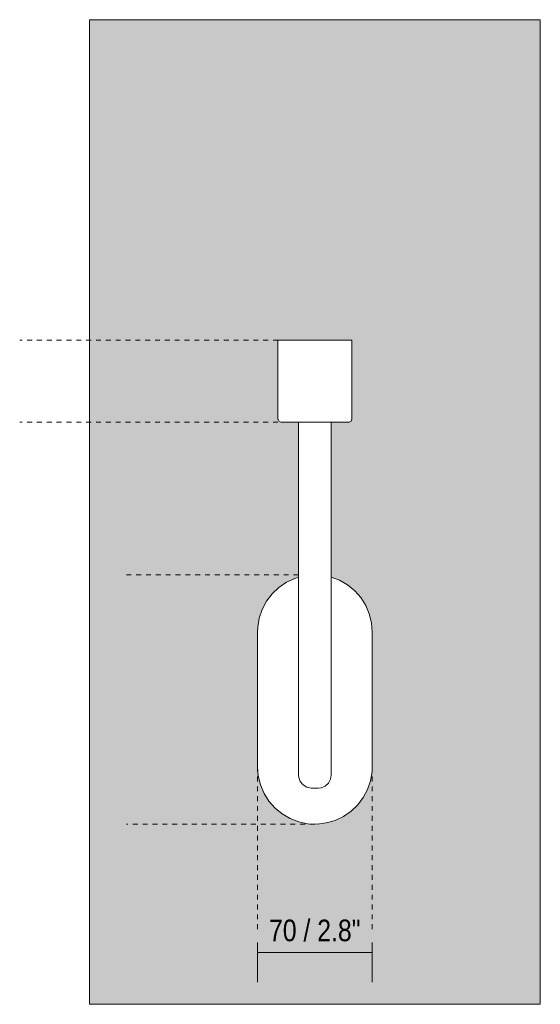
# Model space of a CAD drawing. Header units: millimetres. Extents: x -6760 to -4572, y -647 to 6739.
# Tile 1 of 3: x -6760 to -6442, y 0 to 600. Entities that reach past the tile are written whole.
import ezdxf

# ---------------------------------------------------------------- set-up
doc = ezdxf.new("R2010")
doc.units = ezdxf.units.MM
doc.linetypes.add('Dash', pattern=[6, 3, -3])
doc.layers.add('A-ANNO-DIMS', color=7, linetype='Dash', lineweight=9, true_color=0xd2d2d2)
for name, color, linetype, lineweight in [('A-ANNO-DIMS-6', 7, 'Continuous', 9), ('A-WALL', 7, 'Continuous', 9), ('E-LITE-EQPM', 7, 'Continuous', 20)]:
    doc.layers.add(name, color=color, linetype=linetype, lineweight=lineweight)
doc.styles.add('Arial Narrow', font='ARIALN.TTF', dxfattribs={"height": 13.2})
doc.dimstyles.new('FARO_-_2_2mm_Arial_Narrow_mm_Inch_Left', dxfattribs={"dimscale": 304.8, "dimtxt": 13.509289, "dimasz": 0, "dimexe": 0.059055, "dimexo": 0.0625, "dimgap": 0.009843, "dimtad": 1, "dimdec": 0, "dimzin": 0, "dimdsep": 46, "dimtxsty": 'Arial Narrow', "dimblk1": 'NONE', "dimblk2": 'NONE', "dimsah": 1, "dimcen": 0.09, "dimadec": 0, "dimazin": 0, "dimtfac": 1, "dimtdec": 4, "dimtix": 1, "dimtmove": 0, "dimatfit": 3, "dimfxl": 0.019685, "dimfxlon": 1, "dimtvp": 1, "dimtolj": 1, "dimtzin": 0, "dimarcsym": 2})

# ---------------------------------------------------------------- blocks, each defined once
blk = doc.blocks.new('24005 - 24005 ETERNA Chrome structure wall lamp-572099-Alzado_PDF')
at = {"layer": 'E-LITE-EQPM'}
for p, q in [((-6602, 404.74), (-6602, 356.59)), ((-6602, 404.74), (-6579.5, 404.74)), ((-6579.5, 404.74), (-6557, 404.74)), ((-6557, 356.59), (-6557, 404.74)), ((-6589.5, 354.74), (-6589.5, 318.82)), ((-6569.5, 318.82), (-6569.5, 354.74)), ((-6589.5, 295.27), (-6589.5, 244.5)), ((-6569.5, 244.5), (-6569.5, 295.27)), ((-6614.5, 226.8), (-6614.5, 144.8)), ((-6544.5, 144.8), (-6544.5, 226.8)), ((-6589.5, 221.81), (-6589.5, 139.73)), ((-6569.5, 139.73), (-6569.5, 221.81)), ((-6579.5, 131.8), (-6581.74, 131.8)), ((-6577.25, 131.8), (-6579.5, 131.8))]:
    blk.add_line(p, q, dxfattribs=at)
at = {"layer": 'E-LITE-EQPM', "flags": 128}
for points in [[(-6600.14, 354.74), (-6601.34, 355.17), (-6601.97, 356.27), (-6602, 356.59)], [(-6589.5, 354.74), (-6591.63, 354.74), (-6594.84, 354.74), (-6597.38, 354.74), (-6599.13, 354.74), (-6600.03, 354.74), (-6600.14, 354.74)], [(-6600.14, 354.74), (-6599.69, 354.74), (-6598.36, 354.74), (-6596.2, 354.74), (-6593.31, 354.74), (-6589.82, 354.74), (-6585.88, 354.74), (-6581.66, 354.74), (-6579.5, 354.74)], [(-6579.5, 354.74), (-6575.2, 354.74), (-6571.1, 354.74), (-6567.36, 354.74), (-6564.15, 354.74), (-6561.61, 354.74), (-6559.86, 354.74), (-6558.96, 354.74), (-6558.85, 354.74)], [(-6558.85, 354.74), (-6559.3, 354.74), (-6560.63, 354.74), (-6562.79, 354.74), (-6565.68, 354.74), (-6569.17, 354.74), (-6569.5, 354.74)], [(-6557, 356.59), (-6557.43, 355.4), (-6558.53, 354.77), (-6558.85, 354.74)], [(-6589.5, 318.82), (-6589.5, 314), (-6589.5, 309.35), (-6589.5, 305.03), (-6589.5, 301.19), (-6589.5, 297.96), (-6589.5, 295.46), (-6589.5, 295.27)], [(-6569.5, 295.27), (-6569.5, 297.7), (-6569.5, 300.87), (-6569.5, 304.66), (-6569.5, 308.94), (-6569.5, 313.57), (-6569.5, 318.38), (-6569.5, 318.82)], [(-6589.5, 260.23), (-6591.81, 259.56), (-6596.9, 257.17), (-6601.54, 253.99), (-6605.61, 250.11), (-6609, 245.62), (-6611.64, 240.65), (-6613.44, 235.33), (-6614.37, 229.78), (-6614.5, 226.8)], [(-6544.5, 226.8), (-6544.95, 232.41), (-6546.29, 237.87), (-6548.49, 243.04), (-6551.49, 247.8), (-6555.22, 252.01), (-6559.57, 255.57), (-6564.44, 258.39), (-6569.5, 260.32)], [(-6589.5, 221.81), (-6589.5, 226.54), (-6589.5, 231.1), (-6589.5, 235.32), (-6589.5, 239.06), (-6589.5, 242.17), (-6589.5, 244.5)], [(-6569.5, 244.5), (-6569.5, 242.11), (-6569.5, 238.98), (-6569.5, 235.23), (-6569.5, 231), (-6569.5, 226.44), (-6569.5, 221.81)], [(-6614.5, 144.8), (-6614.04, 139.19), (-6612.7, 133.73), (-6610.5, 128.56), (-6607.5, 123.8), (-6603.77, 119.59), (-6599.42, 116.03), (-6594.55, 113.21), (-6589.3, 111.2), (-6583.79, 110.06), (-6578.17, 109.82), (-6572.59, 110.49), (-6567.18, 112.04), (-6562.09, 114.43), (-6557.45, 117.61), (-6553.38, 121.49), (-6549.99, 125.98), (-6547.35, 130.95), (-6545.55, 136.27), (-6544.62, 141.82), (-6544.5, 144.8)], [(-6581.74, 131.8), (-6584.36, 132.31), (-6586.66, 133.65), (-6588.39, 135.69), (-6589.34, 138.18), (-6589.5, 139.73)], [(-6569.5, 139.73), (-6569.94, 137.1), (-6571.24, 134.77), (-6573.23, 133), (-6575.7, 131.99), (-6577.25, 131.8)]]:
    blk.add_lwpolyline(points, dxfattribs=at)
blk = doc.blocks.new('DIMBLOCK1-Alzado_PDF')
at = {"layer": 'A-ANNO-DIMS-6', "color": 251, "true_color": 0x5b5b5b, "transparency": 16777216}
for p, q in [((-6614.5, 37.57), (-6614.5, 13.57)), ((-6614.5, 31.57), (-6614.5, 37.57)), ((-6544.5, 37.57), (-6544.5, 13.57)), ((-6544.5, 31.57), (-6544.5, 37.57)), ((-6614.5, 31.57), (-6544.5, 31.57))]:
    blk.add_line(p, q, dxfattribs=at)
at = {"layer": 'A-ANNO-DIMS-6', "color": 0, "transparency": 16777216, "insert": (-6607.48, 51.63), "char_height": 13.2, "width": 67.1605, "attachment_point": 1, "line_spacing_factor": 0.974696, "style": 'Arial Narrow'}
blk.add_mtext('70 / 2.8"', dxfattribs=at)
blk = doc.blocks.new('_None')

msp = doc.modelspace()

# ---------------------------------------------------------------- hatches: boundary and pattern name
at = {"layer": 'A-WALL', "true_color": 0xf7f7f7}
h = msp.add_hatch(color=7, dxfattribs=at)
h.paths.add_polyline_path([(-6717, 0), (-6442, 0), (-6442, 600), (-6717, 600), (-6717, 143)])
h.paths.add_polyline_path([(-6579.5, 109.8), (-6584.31, 110.15), (-6588.55, 110.99), (-6592.89, 112.46), (-6597.19, 114.62), (-6600.95, 117.16), (-6604.24, 120.05), (-6607.34, 123.6), (-6609.9, 127.49), (-6611.96, 131.8), (-6613.36, 136), (-6614.23, 140.69), (-6614.5, 145.13), (-6614.46, 227.33), (-6614.19, 231.4), (-6613.19, 236.19), (-6611.83, 240.19), (-6609.6, 244.61), (-6607.26, 248.11), (-6603.98, 251.78), (-6600.8, 254.57), (-6596.68, 257.27), (-6592.5, 259.27), (-6589.5, 260.33), (-6589.5, 354.74), (-6600.14, 354.74), (-6600.94, 354.97), (-6601.47, 355.41), (-6601.73, 355.88), (-6602, 356.59), (-6602, 404.74), (-6557, 404.74), (-6557, 356.59), (-6557.56, 355.33), (-6557.61, 355.28), (-6558.31, 354.85), (-6559.17, 354.74), (-6569.5, 354.74), (-6569.5, 260.29), (-6566.1, 259.14), (-6561.92, 257.06), (-6558.14, 254.53), (-6554.75, 251.55), (-6551.65, 248), (-6549.14, 244.21), (-6547.03, 239.8), (-6545.64, 235.6), (-6544.76, 230.91), (-6544.5, 226.42), (-6544.53, 144.27), (-6544.8, 140.23), (-6545.8, 135.41), (-6547.16, 131.41), (-6549.39, 126.99), (-6551.73, 123.49), (-6555.02, 119.82), (-6558.19, 117.03), (-6562.31, 114.33), (-6566.49, 112.33), (-6570.87, 110.91), (-6575.06, 110.09), (-6579.08, 109.83)])

# ---------------------------------------------------------------- linework, layer by layer
at = {"layer": 'A-ANNO-DIMS'}
for p, q in [((-6602, 404.74), (-6759.56, 404.74)), ((-6602, 354.74), (-6759.56, 354.74)), ((-6589.5, 261.8), (-6694.5, 261.8)), ((-6614.5, 144.8), (-6614.5, 45)), ((-6544.5, 144.8), (-6544.5, 45)), ((-6579.5, 109.8), (-6694.5, 109.8))]:
    msp.add_line(p, q, dxfattribs=at)
at = {"layer": 'A-WALL', "color": 253, "true_color": 0xaaaaaa}
for p, q in [((-6442, 600), (-6717, 600)), ((-6717, 600), (-6717, 0)), ((-6442, 0), (-6442, 600)), ((-6717, 0), (-6442, 0))]:
    msp.add_line(p, q, dxfattribs=at)

# ---------------------------------------------------------------- block references
at = {"layer": 'E-LITE-EQPM'}
msp.add_blockref('24005 - 24005 ETERNA Chrome structure wall lamp-572099-Alzado_PDF', (0, 0), dxfattribs=at)

# ---------------------------------------------------------------- dimensions: what is measured, and where the dimension line sits
at = {"layer": 'A-ANNO-DIMS', "color": 251, "linetype": 'Continuous', "true_color": 0x5b5b5b}
dim = msp.add_linear_dim(base=(-6544.5, 31.57), p1=(-6614.5, 37.57), p2=(-6544.5, 37.57), dimstyle='FARO_-_2_2mm_Arial_Narrow_mm_Inch_Left', override={"dimpost": '<>', "dimfxl": 70}, dxfattribs=at)
dim.commit()
dim.dimension.update_dxf_attribs({"geometry": 'DIMBLOCK1-Alzado_PDF', "text_midpoint": (-6579.5, 43.12)})

doc.saveas('drawing.dxf')
